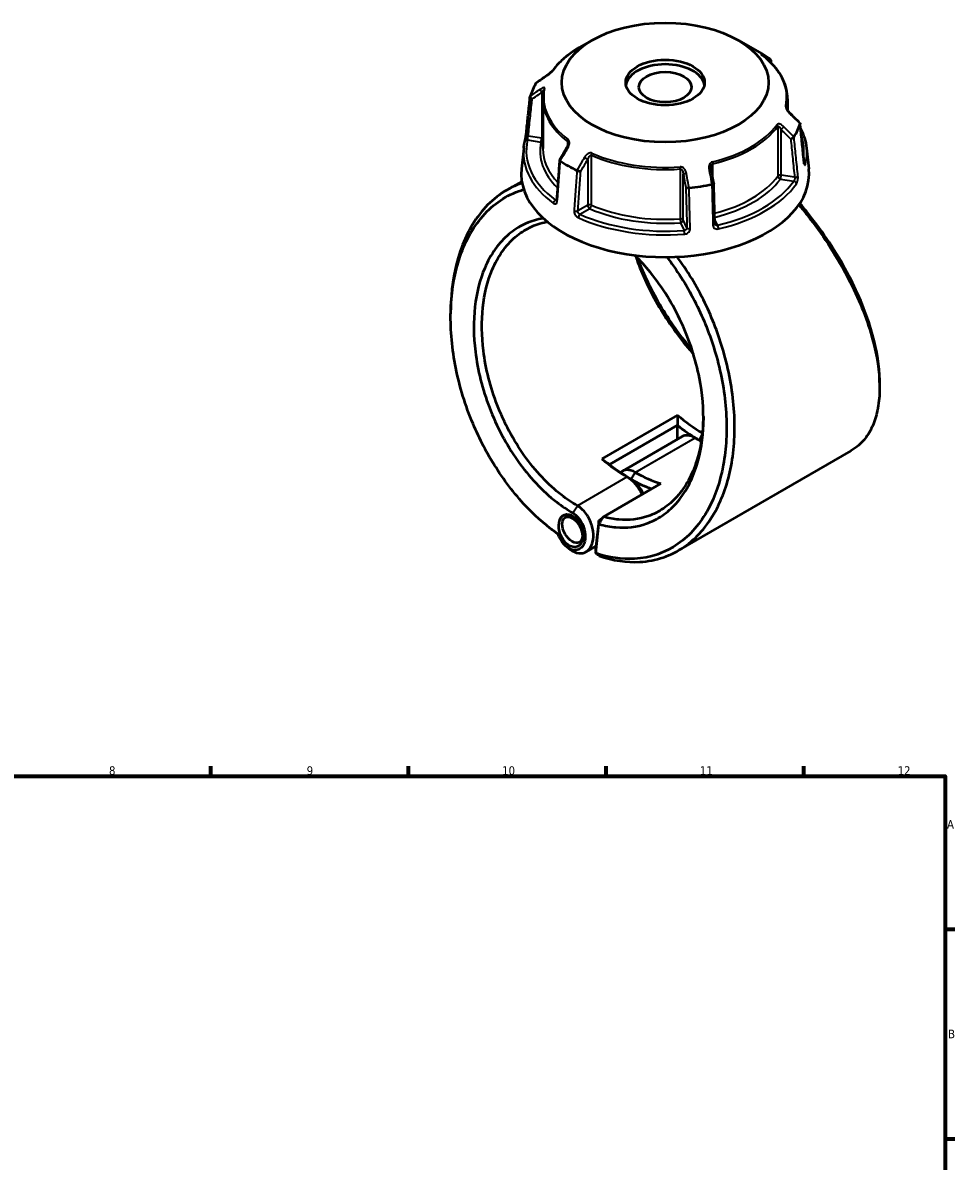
# Model space of a CAD drawing. Header units: millimetres. Extents: x 0 to 898, y 0 to 841.
# Tile 7 of 7: x 494 to 825, y 438 to 841. Entities that reach past the tile are written whole.
import ezdxf

# ---------------------------------------------------------------- set-up
doc = ezdxf.new("R2010")
doc.units = ezdxf.units.MM
for name, color, linetype, lineweight in [('Border (ANSI)', 7, 'Continuous', 70), ('Visible (ANSI)', 7, 'Continuous', 50), ('Visible Narrow (ANSI)', 7, 'Continuous', 35)]:
    doc.layers.add(name, color=color, linetype=linetype, lineweight=lineweight)
doc.styles.add('Note Text (ANSI)', font='tahoma.ttf')

# ---------------------------------------------------------------- blocks, each defined once
blk = doc.blocks.new('Borders Default Border')
at = {"layer": 'Border (ANSI)'}
for p, q in [((560.67, 574), (560.67, 577.45)), ((630.75, 574), (630.75, 577.45)), ((700.83, 574), (700.83, 577.45)), ((770.92, 574), (770.92, 577.45)), ((821, 519.75), (824.45, 519.75)), ((821, 445.5), (824.45, 445.5))]:
    blk.add_line(p, q, dxfattribs=at)
at = {"layer": 'Border (ANSI)', "flags": 128}
blk.add_lwpolyline([(20, 20), (20, 574), (821, 574), (821, 20), (20, 20)], dxfattribs=at)
at = {"layer": 'Border (ANSI)', "attachment_point": 7, "style": 'Note Text (ANSI)'}
for s, insert, char_height in [('8', (524.63, 574.33), 3.05), ('9', (594.7, 574.34), 3.05), ('10', (663.96, 574.34), 3.048), ('11', (734.04, 574.4), 3.048), ('12', (804.13, 574.4), 3.048), ('A', (821.63, 555.35), 3.05), ('B', (821.99, 481.1), 3.05)]:
    blk.add_mtext(s, dxfattribs=dict(at, insert=insert, char_height=char_height))

msp = doc.modelspace()

# ---------------------------------------------------------------- linework, layer by layer
at = {"layer": 'Visible (ANSI)'}
for p, q in [((695.808, 834.66), (691.282, 832.048)), ((747.649, 834.66), (756.071, 829.798)), ((678.378, 813.892), (678.378, 796.258)), ((765.078, 813.892), (765.078, 809.938)), ((671.62, 796.489), (670.826, 789.098)), ((771.837, 796.489), (772.631, 789.098)), ((670.929, 784.669), (665.648, 781.62)), ((726.093, 701.891), (699.258, 686.398)), ((702.026, 684.418), (726.086, 698.309)), ((726.059, 693.283), (726.059, 698.262)), ((727.737, 694.251), (706.56, 682.024)), ((787.557, 689.191), (726.399, 653.882)), ((699.841, 665.827), (720.193, 677.577)), ((688.047, 666.602), (686.276, 665.579)), ((698.235, 664.511), (699.841, 665.827)), ((698.235, 664.511), (697.087, 654.262)), ((697.108, 652.933), (698.261, 663.223)), ((698.261, 663.223), (698.235, 664.511)), ((692.407, 657.434), (691.336, 656.815)), ((697.223, 655.48), (693.697, 653.444)), ((697.087, 654.262), (697.108, 652.933))]:
    msp.add_line(p, q, dxfattribs=at)
for centre, major_axis, ratio in [((721.728, 819.695), (-36.657, 0), 0.5773503), ((721.728, 819.695), (-13.973, 0), 0.5773503), ((721.728, 818.074), (-9.315, 0), 0.5773503), ((688.329, 660.922), (2.289, -5.647), 0.6499547), ((688.806, 661.197), (2.53, -4.382), 0.5773503)]:
    msp.add_ellipse(centre, major_axis=major_axis, ratio=ratio, dxfattribs=at)
for centre, major_axis, ratio, start_param, end_param in [((721.728, 809.97), (48.568, 0), 0.5773503, 0.6996288, 0.7853982), ((721.728, 818.074), (-13.973, 0), 0.5773503, 3.2422246, 6.1825533), ((721.728, 809.97), (-48.568, 0), 0.5773503, 5.9356166, 6.1071553), ((11841.307, -10014.439), (-14968.714, 6229.834), 0.7812151, 5.8149866, 5.8153126), ((-10100.535, -6686.078), (-14470.627, 6813.417), 0.7840911, 4.2840662, 4.2843935), ((721.728, 809.97), (48.568, 0), 0.5773503, 5.9356166, 6.1071553), ((8827.922, -3944.236), (-8158.182, -14130.387), 0.5773844, 4.7102285, 4.710544), ((721.728, 809.97), (-48.568, 0), 0.5773503, 0.6996288, 0.8711675), ((721.728, 787.276), (51, 0), 0.5773503, 3.0796893, 6.3450887), ((-2195.717, -2180.723), (-2450.981, 15848.812), 0.2116425, 4.8677321, 4.8680448), ((721.728, 809.97), (-48.568, 0), 0.5773503, 1.7468264, 1.9183651), ((735.146, 740.338), (-27.5, 47.631), 0.5773503, 2.1212537, 2.3511153), ((733.732, 739.522), (28.5, -49.363), 0.5773503, 5.3062676, 5.4800857), ((732.317, 686.319), (-4.58, 7.933), 0.5773503, 5.4977871, 6.2831853), ((732.317, 738.705), (27.5, -47.631), 0.5773503, 5.4977872, 5.5551949), ((708.311, 724.845), (27.5, -47.631), 0.5773503, 5.2628463, 5.4977872), ((709.725, 725.662), (-28.5, 49.363), 0.5773503, 2.164675, 2.3561945), ((711.14, 674.092), (-4.58, 7.933), 0.5773503, 5.4977871, 6.4360615), ((708.311, 672.459), (4.58, -7.933), 0.5773503, 1.405445, 2.3561945), ((709.725, 673.275), (-3.58, 6.201), 0.5773503, 4.5002247, 5.4977872), ((709.725, 725.662), (28.5, -49.363), 0.5773503, 5.4977872, 5.6779718), ((711.14, 726.478), (-27.5, 47.631), 0.5773503, 2.3561945, 2.5911353)]:
    msp.add_ellipse(centre, major_axis=major_axis, ratio=ratio, start_param=start_param, end_param=end_param, dxfattribs=at)
for points, knots in [([(691.282, 832.048), (690.493, 831.592), (689.734, 831.118), (688.277, 830.136), (687.58, 829.628), (686.254, 828.581), (685.625, 828.041), (684.437, 826.933), (683.879, 826.365), (682.838, 825.201), (682.355, 824.606), (681.911, 823.999)], [3.14159265, 3.14159265, 3.14159265, 3.14159265, 3.21871647, 3.21871647, 3.29584029, 3.29584029, 3.37296411, 3.37296411, 3.45008793, 3.45008793, 3.52721175, 3.52721175, 3.52721175, 3.52721175]), ([(756.116, 829.434), (756.064, 829.473), (756.018, 829.509), (755.941, 829.57), (755.909, 829.596), (755.863, 829.635), (755.848, 829.648), (755.846, 829.65), (755.846, 829.65), (755.846, 829.65)], [0, 0, 0, 0, 0.027602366, 0.027602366, 0.055204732, 0.055204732, 0.082807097, 0.082807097, 0.085029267, 0.085029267, 0.085029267, 0.085029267]), ([(765.078, 813.892), (765.078, 815.022), (764.951, 816.152), (764.447, 818.386), (764.071, 819.491), (763.08, 821.651), (762.465, 822.707), (761.013, 824.756), (760.176, 825.747), (758.295, 827.653), (757.252, 828.566), (756.116, 829.434)], [0.78539816, 0.78539816, 0.78539816, 0.78539816, 0.91488186, 0.91488186, 1.04436556, 1.04436556, 1.17384925, 1.17384925, 1.30333295, 1.30333295, 1.43281665, 1.43281665, 1.43281665, 1.43281665]), ([(758.952, 826.983), (759, 827.049), (759.04, 827.118), (759.117, 827.294), (759.143, 827.401), (759.148, 827.61), (759.129, 827.709), (759.045, 827.883), (758.983, 827.956), (758.904, 828.015)], [0.0131821, 0.0131821, 0.0131821, 0.0131821, 0.0392946, 0.0392946, 0.07807618, 0.07807618, 0.1166578, 0.1166578, 0.15370015, 0.15370015, 0.15370015, 0.15370015]), ([(681.911, 823.999), (681.893, 823.975), (681.868, 823.943), (681.799, 823.86), (681.753, 823.806), (681.633, 823.675), (681.556, 823.595), (681.367, 823.407), (681.251, 823.297), (680.975, 823.046), (680.812, 822.906), (680.491, 822.641), (680.332, 822.516), (680.045, 822.3), (679.915, 822.207), (679.792, 822.122)], [0, 0, 0, 0, 0.02448736, 0.02448736, 0.05566303, 0.05566303, 0.09536839, 0.09536839, 0.14762195, 0.14762195, 0.21670515, 0.21670515, 0.28578835, 0.28578835, 0.345416, 0.345416, 0.345416, 0.345416]), ([(672.476, 801.378), (672.57, 802.272), (672.664, 803.167), (672.853, 804.955), (672.948, 805.85), (673.137, 807.639), (673.231, 808.533), (673.42, 810.322), (673.514, 811.216), (673.703, 813.005), (673.798, 813.9), (673.892, 814.794)], [1.2046153, 1.2046153, 1.2046153, 1.2046153, 1.5398992, 1.5398992, 1.875183, 1.875183, 2.2104669, 2.2104669, 2.5457507, 2.5457507, 2.8810346, 2.8810346, 2.8810346, 2.8810346]), ([(674.597, 813.845), (674.596, 813.846), (674.595, 813.847), (674.479, 813.911), (674.371, 813.987), (674.181, 814.154), (674.099, 814.245), (673.972, 814.433), (673.927, 814.528), (673.884, 814.708), (673.884, 814.792), (673.906, 814.865)], [-0.15381712, -0.15381712, -0.15381712, -0.15381712, -0.15334197, -0.15334197, -0.11413889, -0.11413889, -0.07544794, -0.07544794, -0.03695607, -0.03695607, 0, 0, 0, 0]), ([(678.725, 817.123), (678.679, 816.909), (678.637, 816.695), (678.564, 816.265), (678.531, 816.05), (678.476, 815.62), (678.453, 815.404), (678.416, 814.973), (678.402, 814.757), (678.383, 814.325), (678.378, 814.108), (678.378, 813.892)], [3.80317111, 3.80317111, 3.80317111, 3.80317111, 3.82793505, 3.82793505, 3.85269899, 3.85269899, 3.87746293, 3.87746293, 3.90222688, 3.90222688, 3.92699082, 3.92699082, 3.92699082, 3.92699082]), ([(765.927, 808.878), (765.801, 809.003), (765.678, 809.137), (765.442, 809.417), (765.33, 809.563), (765.125, 809.858), (765.031, 810.009), (764.918, 810.22), (764.885, 810.287), (764.835, 810.398), (764.816, 810.445), (764.775, 810.555), (764.758, 810.614), (764.743, 810.682), (764.74, 810.702), (764.739, 810.716), (764.739, 810.718), (764.739, 810.718)], [0, 0, 0, 0, 0.06411837, 0.06411837, 0.12823675, 0.12823675, 0.19235512, 0.19235512, 0.22276405, 0.22276405, 0.24628627, 0.24628627, 0.28310596, 0.28310596, 0.30675646, 0.30675646, 0.31680187, 0.31680187, 0.31680187, 0.31680187]), ([(769.51, 805.307), (769.528, 805.289), (769.542, 805.269), (769.573, 805.198), (769.573, 805.139), (769.551, 805.073)], [-0.05365177, -0.05365177, -0.05365177, -0.05365177, -0.036956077, -0.036956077, 0, 0, 0, 0]), ([(770.982, 791.345), (770.887, 792.268), (770.793, 793.191), (770.604, 795.037), (770.51, 795.96), (770.321, 797.806), (770.227, 798.729), (770.038, 800.575), (769.944, 801.498), (769.755, 803.344), (769.66, 804.267), (769.566, 805.19)], [1.2046153, 1.2046153, 1.2046153, 1.2046153, 1.5396753, 1.5396753, 1.8747354, 1.8747354, 2.2097954, 2.2097954, 2.5448554, 2.5448554, 2.8799154, 2.8799154, 2.8799154, 2.8799154]), ([(769.768, 803.213), (770.302, 802.181), (770.74, 801.129), (771.455, 798.885), (771.708, 797.69), (771.837, 796.489)], [5.20761365, 5.20761365, 5.20761365, 5.20761365, 5.31604109, 5.31604109, 5.43588379, 5.43588379, 5.43588379, 5.43588379]), ([(671.62, 796.489), (671.636, 796.641), (671.654, 796.792), (671.695, 797.095), (671.717, 797.246), (671.765, 797.548), (671.791, 797.699), (671.848, 798.001), (671.878, 798.151), (671.942, 798.452), (671.976, 798.603), (672.012, 798.753)], [2.418097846, 2.418097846, 2.418097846, 2.418097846, 2.433220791, 2.433220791, 2.448343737, 2.448343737, 2.463466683, 2.463466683, 2.478589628, 2.478589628, 2.493712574, 2.493712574, 2.493712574, 2.493712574]), ([(672.012, 798.753), (672.035, 798.85), (672.062, 798.971), (672.125, 799.258), (672.16, 799.428), (672.231, 799.792), (672.267, 799.986), (672.335, 800.374), (672.367, 800.569), (672.422, 800.936), (672.445, 801.11), (672.468, 801.304), (672.472, 801.342), (672.476, 801.378)], [0, 0, 0, 0, 0.05596137, 0.05596137, 0.11691794, 0.11691794, 0.17857848, 0.17857848, 0.2397459, 0.2397459, 0.2998994, 0.2998994, 0.31481354, 0.31481354, 0.31481354, 0.31481354]), ([(767.384, 800.404), (767.342, 800.334), (767.281, 800.26), (767.122, 800.111), (767.025, 800.037), (766.811, 799.903), (766.695, 799.842), (766.458, 799.741), (766.338, 799.7), (766.222, 799.672), (766.221, 799.672), (766.219, 799.671)], [-0.15370031, -0.15370031, -0.15370031, -0.15370031, -0.11665787, -0.11665787, -0.07807603, -0.07807603, -0.03929469, -0.03929469, 0, 0, 0.00047626, 0.00047626, 0.00047626, 0.00047626]), ([(687.353, 798.105), (687.353, 798.031), (687.347, 797.947), (687.321, 797.769), (687.302, 797.674), (687.251, 797.481), (687.219, 797.381), (687.146, 797.182), (687.103, 797.082), (687.009, 796.883), (686.958, 796.785), (686.902, 796.689)], [0.13801183, 0.13801183, 0.13801183, 0.13801183, 0.17949263, 0.17949263, 0.22097343, 0.22097343, 0.26245423, 0.26245423, 0.30393503, 0.30393503, 0.34541583, 0.34541583, 0.34541583, 0.34541583]), ([(684.311, 792.197), (684.243, 791.254), (684.174, 790.312), (684.037, 788.426), (683.968, 787.483), (683.831, 785.598), (683.762, 784.655), (683.625, 782.77), (683.556, 781.827), (683.419, 779.942), (683.35, 778.999), (683.281, 778.056)], [0.6358874, 0.6358874, 0.6358874, 0.6358874, 0.9689687, 0.9689687, 1.30205, 1.30205, 1.6351313, 1.6351313, 1.9682126, 1.9682126, 2.3012939, 2.3012939, 2.3012939, 2.3012939]), ([(684.553, 791.924), (684.474, 791.974), (684.412, 792.024), (684.328, 792.118), (684.308, 792.161), (684.312, 792.21), (684.316, 792.222), (684.322, 792.233)], [-0.153700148, -0.153700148, -0.153700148, -0.153700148, -0.116657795, -0.116657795, -0.078076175, -0.078076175, -0.06473022, -0.06473022, -0.06473022, -0.06473022]), ([(771.057, 790.912), (771.057, 790.912), (771.055, 790.917), (771.047, 790.943), (771.039, 790.973), (771.02, 791.06), (771.009, 791.123), (770.993, 791.243), (770.987, 791.292), (770.982, 791.345)], [0.20812264, 0.20812264, 0.20812264, 0.20812264, 0.22489111, 0.22489111, 0.25432414, 0.25432414, 0.2919232, 0.2919232, 0.31481354, 0.31481354, 0.31481354, 0.31481354]), ([(691.799, 788.158), (691.798, 788.158), (691.797, 788.158), (691.711, 788.155), (691.611, 788.162), (691.391, 788.193), (691.273, 788.217), (691.029, 788.281), (690.906, 788.32), (690.674, 788.409), (690.567, 788.456), (690.473, 788.506)], [-0.15381712, -0.15381712, -0.15381712, -0.15381712, -0.15334182, -0.15334182, -0.11413883, -0.11413883, -0.07544767, -0.07544767, -0.03695599, -0.03695599, 0, 0, 0, 0]), ([(738.041, 788.748), (738.034, 788.783), (738.028, 788.819), (738.017, 788.89), (738.013, 788.926), (738.004, 788.997), (738.001, 789.032), (737.996, 789.103), (737.994, 789.138), (737.991, 789.207), (737.99, 789.242), (737.99, 789.277)], [0, 0, 0, 0, 0.014604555, 0.014604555, 0.02920911, 0.02920911, 0.043813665, 0.043813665, 0.05841822, 0.05841822, 0.073022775, 0.073022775, 0.073022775, 0.073022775]), ([(671.034, 784.059), (670.789, 783.976), (670.546, 783.891), (665.06, 781.873), (660.395, 778.474), (653.018, 769.428), (650.219, 763.912), (646.737, 752.049), (645.841, 745.881), (645.719, 739.383), (645.71, 738.86), (645.705, 738.336), (645.705, 737.81)], [0.6546326, 0.6546326, 0.6546326, 0.6546326, 0.6713834, 0.6713834, 1.034028, 1.034028, 1.377619, 1.377619, 1.6804056, 1.6804056, 1.6804056, 1.704742, 1.704742, 1.704742, 1.704742]), ([(738.961, 783.876), (738.963, 783.865), (738.96, 783.855), (738.939, 783.817), (738.902, 783.79), (738.785, 783.733), (738.707, 783.705), (738.518, 783.654), (738.411, 783.63), (738.295, 783.61)], [-0.13091783, -0.13091783, -0.13091783, -0.13091783, -0.1141389, -0.1141389, -0.07544797, -0.07544797, -0.03695607, -0.03695607, 0, 0, 0, 0]), ([(739.335, 769.647), (739.31, 770.596), (739.285, 771.544), (739.235, 773.44), (739.21, 774.388), (739.161, 776.284), (739.136, 777.233), (739.086, 779.129), (739.061, 780.077), (739.011, 781.973), (738.986, 782.921), (738.961, 783.869)], [1.2046153, 1.2046153, 1.2046153, 1.2046153, 1.5345361, 1.5345361, 1.8644568, 1.8644568, 2.1943776, 2.1943776, 2.5242984, 2.5242984, 2.8542191, 2.8542191, 2.8542191, 2.8542191]), ([(683.775, 659.735), (680.09, 662.285), (676.502, 665.349), (669.003, 673.076), (665.181, 677.939), (658.682, 688.119), (655.936, 693.365), (652.297, 702.016), (651.105, 705.29), (649.064, 711.901), (648.213, 715.239), (646.873, 721.903), (646.382, 725.228), (645.774, 731.79), (645.655, 735.027), (645.724, 738.183), (645.861, 744.494), (646.751, 750.477), (650.173, 761.971), (652.91, 767.304), (660.099, 776.038), (664.635, 779.311), (670.349, 781.388), (670.983, 781.594), (671.625, 781.779)], [-3.0557292, -3.0557292, -3.0557292, -3.0557292, -2.8238073, -2.8238073, -2.5433475, -2.5433475, -2.2859788, -2.2859788, -2.1345855, -2.1345855, -1.9831922, -1.9831922, -1.8317989, -1.8317989, -1.6804056, -1.6804056, -1.6804056, -1.377619, -1.377619, -1.034028, -1.034028, -0.6713834, -0.6713834, -0.6267685, -0.6267685, -0.6267685, -0.6267685]), ([(730.209, 782.359), (730.088, 782.343), (729.965, 782.33), (729.722, 782.315), (729.605, 782.313), (729.397, 782.319), (729.307, 782.327), (729.163, 782.353), (729.11, 782.37), (729.078, 782.391), (729.078, 782.391), (729.077, 782.391)], [-0.15370029, -0.15370029, -0.15370029, -0.15370029, -0.11665787, -0.11665787, -0.07807605, -0.07807605, -0.03929468, -0.03929468, 0, 0, 0.00047627, 0.00047627, 0.00047627, 0.00047627]), ([(683.281, 778.056), (683.278, 778.009), (683.272, 777.967), (683.258, 777.901), (683.25, 777.876), (683.237, 777.843), (683.233, 777.836), (683.233, 777.836)], [0, 0, 0, 0, 0.031458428, 0.031458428, 0.062916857, 0.062916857, 0.093079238, 0.093079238, 0.093079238, 0.093079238]), ([(769.093, 776.358), (770.053, 775.227), (770.999, 774.076), (777.257, 766.211), (782.035, 758.951), (789.67, 744.637), (792.612, 737.596), (796.382, 724.974), (797.419, 719.321), (797.684, 714.181), (797.816, 711.612), (797.756, 709.17), (797.253, 704.598), (796.811, 702.467), (795.554, 698.566), (794.74, 696.795), (792.759, 693.652), (791.592, 692.279), (789.424, 690.392), (788.521, 689.748), (787.557, 689.192)], [-2.5614505, -2.5614505, -2.5614505, -2.5614505, -2.4982224, -2.4982224, -2.1356112, -2.1356112, -1.7920905, -1.7920905, -1.4892735, -1.4892735, -1.4892735, -1.337865, -1.337865, -1.1864566, -1.1864566, -1.0350481, -1.0350481, -0.8836396, -0.8836396, -0.7881664, -0.7881664, -0.7881664, -0.7881664]), ([(797.752, 713.407), (797.752, 714.299), (797.727, 715.211), (797.676, 716.138), (797.4, 721.149), (796.372, 726.654), (792.671, 738.926), (789.796, 745.761), (782.359, 759.64), (777.715, 766.67), (771.533, 774.418), (770.5, 775.666), (769.45, 776.89)], [1.4331936, 1.4331936, 1.4331936, 1.4331936, 1.4892735, 1.4892735, 1.4892735, 1.7920905, 1.7920905, 2.1356112, 2.1356112, 2.4982224, 2.4982224, 2.5692374, 2.5692374, 2.5692374, 2.5692374]), ([(678.611, 771.551), (678.302, 771.504), (677.995, 771.452), (675.599, 770.996), (673.589, 770.337), (669.79, 768.516), (668, 767.353), (664.575, 764.457), (662.959, 762.69), (660.092, 758.674), (658.841, 756.426), (656.043, 749.882), (654.86, 745.221), (654.298, 740.201), (653.736, 735.181), (653.794, 729.804), (655.28, 717.727), (656.981, 710.981), (662.022, 697.837), (665.408, 691.461), (673.489, 680.012), (678.215, 674.986), (685.128, 669.631), (687.07, 668.321), (689.031, 667.189)], [-2.6004367, -2.6004367, -2.6004367, -2.6004367, -2.5757088, -2.5757088, -2.4062161, -2.4062161, -2.2367234, -2.2367234, -2.0551872, -2.0551872, -1.8736509, -1.8736509, -1.5707963, -1.5707963, -1.5707963, -1.2679417, -1.2679417, -0.9048692, -0.9048692, -0.5307408, -0.5307408, -0.1459544, -0.1459544, 0, 0, 0, 0]), ([(690.639, 669.735), (688.757, 670.822), (686.893, 672.078), (680.257, 677.212), (675.718, 682.029), (667.942, 693.01), (664.676, 699.13), (659.796, 711.768), (658.138, 718.265), (656.666, 729.915), (656.59, 735.111), (657.113, 739.969), (657.637, 744.827), (658.759, 749.346), (661.436, 755.7), (662.637, 757.886), (665.392, 761.793), (666.948, 763.515), (670.25, 766.339), (671.977, 767.475), (675.647, 769.258), (677.59, 769.905), (679.734, 770.321), (679.856, 770.344), (679.978, 770.366)], [0, 0, 0, 0, 0.1459544, 0.1459544, 0.5307408, 0.5307408, 0.9048692, 0.9048692, 1.2679417, 1.2679417, 1.5707963, 1.5707963, 1.5707963, 1.8736509, 1.8736509, 2.0551872, 2.0551872, 2.2367234, 2.2367234, 2.4062161, 2.4062161, 2.5757088, 2.5757088, 2.5858942, 2.5858942, 2.5858942, 2.5858942]), ([(739.373, 769.471), (739.369, 769.48), (739.365, 769.49), (739.358, 769.51), (739.354, 769.52), (739.348, 769.542), (739.345, 769.554), (739.341, 769.578), (739.339, 769.591), (739.336, 769.618), (739.335, 769.633), (739.335, 769.647)], [0.24445822, 0.24445822, 0.24445822, 0.24445822, 0.258529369, 0.258529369, 0.272600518, 0.272600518, 0.286671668, 0.286671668, 0.300742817, 0.300742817, 0.314813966, 0.314813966, 0.314813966, 0.314813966]), ([(698.261, 663.223), (700.287, 662.651), (702.3, 662.279), (708.072, 661.797), (711.733, 662.244), (717.093, 664.137), (718.98, 665.095), (722.503, 667.496), (724.139, 668.939), (727.219, 672.389), (728.641, 674.429), (731.097, 678.951), (732.131, 681.433), (734.324, 688.536), (735.105, 693.48), (735.262, 698.704), (735.418, 703.928), (734.949, 709.432), (732.59, 721.606), (730.432, 728.287), (724.566, 741.06), (720.813, 747.124), (714.741, 754.56), (712.848, 756.616), (710.888, 758.501)], [-2.9142727, -2.9142727, -2.9142727, -2.9142727, -2.764311, -2.764311, -2.476217, -2.476217, -2.30675, -2.30675, -2.1372829, -2.1372829, -1.9557219, -1.9557219, -1.7741609, -1.7741609, -1.4715087, -1.4715087, -1.4715087, -1.1688566, -1.1688566, -0.8058694, -0.8058694, -0.4319915, -0.4319915, -0.2743565, -0.2743565, -0.2743565, -0.2743565]), ([(722.326, 757.833), (722.945, 757.038), (723.553, 756.228), (727.758, 750.437), (730.982, 744.972), (736.22, 733.885), (738.306, 728.305), (740.82, 719.34), (741.577, 715.998), (742.728, 709.346), (743.122, 706.036), (743.536, 699.524), (743.556, 696.323), (743.223, 690.101), (742.869, 687.081), (742.333, 684.186), (741.26, 678.397), (739.453, 673.114), (734.194, 663.415), (730.552, 659.222), (721.751, 653.078), (716.517, 651.279), (706.478, 650.7), (701.811, 651.368), (697.108, 652.933)], [-2.6761061, -2.6761061, -2.6761061, -2.6761061, -2.630053, -2.630053, -2.3523018, -2.3523018, -2.0949074, -2.0949074, -1.9434989, -1.9434989, -1.7920905, -1.7920905, -1.640682, -1.640682, -1.4892735, -1.4892735, -1.4892735, -1.1864566, -1.1864566, -0.842243, -0.842243, -0.4777172, -0.4777172, -0.1887605, -0.1887605, -0.1887605, -0.1887605]), ([(698.305, 651.996), (703.215, 650.326), (708.093, 649.603), (718.481, 650.176), (723.86, 652.002), (732.918, 658.266), (736.675, 662.55), (742.112, 672.475), (743.99, 677.889), (745.112, 683.829), (745.673, 686.799), (746.047, 689.9), (746.409, 696.291), (746.398, 699.582), (745.99, 706.28), (745.594, 709.687), (744.425, 716.538), (743.653, 719.982), (741.081, 729.225), (738.941, 734.983), (733.554, 746.434), (730.232, 752.082), (726.338, 757.458), (726.163, 757.697), (725.988, 757.934)], [0.1836005, 0.1836005, 0.1836005, 0.1836005, 0.4777172, 0.4777172, 0.842243, 0.842243, 1.1864566, 1.1864566, 1.4892735, 1.4892735, 1.4892735, 1.640682, 1.640682, 1.7920905, 1.7920905, 1.9434989, 1.9434989, 2.0949074, 2.0949074, 2.3523018, 2.3523018, 2.630053, 2.630053, 2.6430102, 2.6430102, 2.6430102, 2.6430102]), ([(711.326, 758.08), (711.537, 757.447), (711.759, 756.81), (713.012, 753.354), (714.228, 750.489), (717.008, 744.76), (718.572, 741.896), (721.882, 736.448), (723.609, 733.858), (727.272, 728.834), (729.207, 726.399), (731.402, 723.864), (731.586, 723.654), (731.77, 723.445)], [-1.30909497, -1.30909497, -1.30909497, -1.30909497, -1.26794169, -1.26794169, -1.08640544, -1.08640544, -0.90486919, -0.90486919, -0.73537651, -0.73537651, -0.56588384, -0.56588384, -0.55049881, -0.55049881, -0.55049881, -0.55049881]), ([(731.308, 724.919), (729.444, 727.116), (727.648, 729.404), (724.041, 734.372), (722.252, 737.067), (718.826, 742.734), (717.21, 745.711), (714.391, 751.56), (713.176, 754.432), (712.149, 757.259)], [0.58307132, 0.58307132, 0.58307132, 0.58307132, 0.73537651, 0.73537651, 0.90486919, 0.90486919, 1.08640544, 1.08640544, 1.26187355, 1.26187355, 1.26187355, 1.26187355]), ([(735.287, 701.396), (735.282, 700.903), (735.271, 700.412), (735.255, 699.923), (735.085, 694.885), (734.31, 690.127), (732.164, 683.3), (731.157, 680.917), (728.77, 676.58), (727.391, 674.627), (724.41, 671.327), (722.828, 669.948), (719.428, 667.658), (717.609, 666.746), (712.445, 664.95), (708.924, 664.533), (703.489, 665), (701.671, 665.328), (699.841, 665.827)], [1.4421718, 1.4421718, 1.4421718, 1.4421718, 1.4715087, 1.4715087, 1.4715087, 1.7741609, 1.7741609, 1.9557219, 1.9557219, 2.1372829, 2.1372829, 2.30675, 2.30675, 2.476217, 2.476217, 2.764311, 2.764311, 2.9054762, 2.9054762, 2.9054762, 2.9054762]), ([(687.973, 654.328), (687.997, 654.309), (688.021, 654.291), (689.038, 653.531), (690.096, 653.073), (692.108, 652.824), (693.063, 653.029), (694.369, 653.872), (694.813, 654.318), (695.177, 654.869), (695.541, 655.419), (695.826, 656.075), (696.32, 657.983), (696.379, 659.359), (695.982, 662.143), (695.551, 663.544), (694.221, 666.28), (693.275, 667.584), (691.705, 669.031), (691.177, 669.425), (690.639, 669.735)], [-3.2826965, -3.2826965, -3.2826965, -3.2826965, -3.2709909, -3.2709909, -2.7840076, -2.7840076, -2.3010087, -2.3010087, -1.9991344, -1.9991344, -1.9991344, -1.6972601, -1.6972601, -1.2142613, -1.2142613, -0.754496, -0.754496, -0.2416885, -0.2416885, 0, 0, 0, 0]), ([(689.031, 667.189), (689.438, 666.954), (689.838, 666.658), (691.03, 665.571), (691.755, 664.592), (692.797, 662.511), (693.147, 661.435), (693.498, 659.264), (693.479, 658.174), (693.128, 656.64), (692.917, 656.108), (692.641, 655.656), (692.364, 655.204), (692.021, 654.834), (690.999, 654.124), (690.241, 653.941), (688.631, 654.118), (687.78, 654.484), (686.079, 655.762), (685.246, 656.741), (684.274, 658.466), (683.994, 659.092), (683.775, 659.735)], [0, 0, 0, 0, 0.2416885, 0.2416885, 0.754496, 0.754496, 1.2142613, 1.2142613, 1.6972601, 1.6972601, 1.9991344, 1.9991344, 1.9991344, 2.3010087, 2.3010087, 2.7840076, 2.7840076, 3.2709909, 3.2709909, 3.8218289, 3.8218289, 4.1046277, 4.1046277, 4.1046277, 4.1046277]), ([(698.261, 663.223), (698.524, 663.657), (698.787, 664.091), (699.314, 664.959), (699.578, 665.393), (699.841, 665.827)], [-0.3050467, -0.3050467, -0.3050467, -0.3050467, -0.15256078, -0.15256078, 0, 0, 0, 0]), ([(698.305, 651.996), (698.106, 652.152), (697.907, 652.308), (697.508, 652.62), (697.308, 652.777), (697.108, 652.933)], [-0.26552249, -0.26552249, -0.26552249, -0.26552249, -0.13277778, -0.13277778, 0, 0, 0, 0])]:
    msp.add_open_spline(points, degree=3, knots=knots, dxfattribs=at)
for points in [[(758.904, 828.015), (758.898, 828.019), (758.893, 828.022), (758.887, 828.026)], [(759.144, 827.58), (759.166, 827.295), (759.189, 827.009), (759.212, 826.724)], [(676.073, 819.534), (676.07, 819.53), (676.067, 819.525), (676.064, 819.521)], [(676.073, 819.534), (676.099, 819.574), (676.134, 819.608), (676.175, 819.637)], [(673.911, 814.88), (673.909, 814.875), (673.908, 814.871), (673.906, 814.865)], [(769.546, 805.059), (769.548, 805.064), (769.549, 805.069), (769.551, 805.073)], [(767.384, 800.404), (767.387, 800.409), (767.39, 800.414), (767.393, 800.419)], [(684.553, 791.924), (684.559, 791.92), (684.564, 791.917), (684.57, 791.913)], [(690.454, 788.516), (690.46, 788.513), (690.467, 788.51), (690.473, 788.506)], [(738.271, 783.605), (738.279, 783.607), (738.287, 783.609), (738.295, 783.61)], [(730.209, 782.359), (730.217, 782.36), (730.226, 782.361), (730.234, 782.362)], [(645.705, 736.458), (645.705, 736.908), (645.705, 737.359), (645.705, 737.81)], [(797.752, 713.407), (797.752, 712.799), (797.752, 712.192), (797.752, 711.584)], [(726.093, 701.891), (726.103, 700.696), (726.1, 699.5), (726.086, 698.309)], [(699.258, 686.398), (700.175, 685.726), (701.099, 685.066), (702.026, 684.418)], [(682.364, 660.724), (682.02, 660.986), (681.677, 661.248), (681.334, 661.51)], [(682.364, 660.724), (682.841, 660.36), (683.321, 660.004), (683.802, 659.657)], [(687.973, 654.328), (687.63, 654.589), (687.286, 654.851), (686.943, 655.113)]]:
    msp.add_open_spline(points, degree=3, dxfattribs=at)
for points, weights in [([(726.086, 698.309), (726.073, 698.285), (726.059, 698.262)], [1.1693365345, 1.16933031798, 1.16932396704]), ([(702.053, 684.402), (702.04, 684.41), (702.026, 684.418)], [1.16932396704, 1.16933031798, 1.1693365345])]:
    msp.add_rational_spline(points, weights, degree=2, dxfattribs=at)
at = {"layer": 'Visible Narrow (ANSI)'}
for p, q in [((677.977, 816.168), (677.977, 799.978)), ((764.747, 810.666), (764.747, 810.801)), ((761.66, 804.151), (761.66, 786.517)), ((762.84, 786.849), (762.84, 803.039)), ((672.984, 799.336), (677.718, 798.604)), ((677.977, 799.978), (673.211, 800.715)), ((687.151, 798.797), (687.151, 797.199)), ((694.273, 792.432), (694.273, 776.242)), ((695.583, 776.294), (695.583, 793.929)), ((738.601, 785.782), (738.601, 790.838)), ((727.082, 789.056), (727.082, 771.421)), ((728.172, 770.998), (728.172, 787.188)), ((767.606, 786.112), (762.84, 786.849)), ((762.581, 785.475), (767.315, 784.743)), ((683.294, 778.232), (682.888, 777.997)), ((694.273, 776.242), (690.784, 774.228)), ((691.514, 773.017), (694.98, 775.017)), ((729.449, 768.246), (728.172, 770.998)), ((740.259, 769.122), (739.294, 771.2)), ((727.206, 770.032), (728.474, 767.299)), ((711.14, 681.571), (732.317, 693.798)), ((733.745, 693.004), (734.884, 694.978)), ((708.311, 679.938), (690.639, 669.735)), ((709.725, 679.121), (708.311, 679.938)), ((709.725, 679.121), (711.14, 681.571)), ((689.031, 667.189), (690.639, 669.735))]:
    msp.add_line(p, q, dxfattribs=at)
for centre, major_axis, ratio, start_param, end_param in [((721.728, 814.47), (43.057, 0), 0.5773503, 2.3561945, 2.7418136), ((755.509, 828.639), (0.607, 0.795), 0.6512731, 0, 0.0791919), ((721.728, 814.47), (43.057, 0), 0.5773503, 6.1593656, 6.9306038), ((755.69, 828.707), (0.497, 0.868), 0.8164947, 5.5909163, 6.2143603), ((682.718, 823.409), (-0.807, 0.591), 0.7521134, 6.0009627, 6.2831853), ((680.358, 821.298), (-0.566, 0.824), 0.557115, 0, 0.2527202), ((678.236, 816.725), (-0.566, 0.824), 0.557115, 0.3842372, 1.889275), ((721.728, 814.47), (-43.057, 0), 0.5773503, 6.1593656, 6.9306038), ((679.703, 816.912), (-0.978, 0.211), 0.8102456, 5.6707033, 6.2831853), ((721.728, 813.892), (-43.35, 0), 0.5773503, 0, 0.6474185), ((763.754, 810.873), (0.978, -0.211), 0.8102456, 0.1729162, 0.9583143), ((721.728, 813.892), (43.35, 0), 0.5773503, 6.1593656, 6.2831853), ((765.221, 808.17), (0.706, 0.708), 0.2576092, 5.732991, 6.2831853), ((721.728, 814.47), (-43.057, 0), 0.5773503, 1.9705754, 2.7418136), ((721.728, 813.892), (43.35, 0), 0.5773503, 5.112168, 5.8834062), ((760.739, 804.376), (-0.807, 0.591), 0.7521134, 3.6447682, 4.4301663), ((763.099, 803.597), (-0.706, -0.708), 0.2576092, 0.9548435, 2.4598813), ((721.728, 795.441), (-49.209, 0), 0.5773503, 6.1456672, 6.9443022), ((672.984, 798.52), (-0.972, 0.233), 0.8087883, 4.9038811, 6.2831853), ((673.47, 801.273), (-0.994, 0.105), 0.5936203, 0, 1.3706163), ((721.728, 795.441), (-44.35, 0), 0.5773503, 6.1593656, 6.8190563), ((677.718, 799.42), (-0.153, -0.988), 0.2113249, 0.6319143, 2.2027106), ((677.718, 799.42), (0.978, -0.211), 0.8102456, 4.8853051, 5.6135457), ((677.718, 799.42), (-1, 0), 0.5773503, 3.990955, 4.4505896), ((687.948, 799.145), (0.607, 0.795), 0.6512731, 1.6499882, 2.4353864), ((721.728, 795.441), (49.209, 0), 0.5773503, 6.2054058, 6.4788735), ((721.728, 794.696), (-50.205, 0), 0.5773503, 6.221282, 6.9443022), ((721.728, 796.258), (-43.35, 0), 0.5773503, 0, 0.5021301), ((687.767, 796.188), (-0.865, 0.501), 0.0017704, 5.3936283, 6.2831853), ((696.186, 794.389), (-0.4, -0.916), 0.492453, 4.6522942, 5.4376924), ((721.728, 814.47), (-43.057, 0), 0.5773503, 0.9233778, 1.694616), ((721.728, 794.696), (50.205, 0), 0.5773503, 6.1456672, 6.3450887), ((693.565, 792.84), (-0.865, 0.501), 0.0017704, 3.7570734, 5.2621112), ((721.728, 813.892), (43.35, 0), 0.5773503, 4.0649705, 4.8362087), ((738.212, 791.369), (0.237, -0.972), 0.3177926, 0.9161026, 1.7015008), ((769.987, 791.243), (0.995, 0.102), 0.5566555, 6.0469779, 6.2831853), ((770.473, 790.73), (0.972, -0.233), 0.8087883, 0.2787585, 1.2285119), ((726.959, 789.629), (-0.072, 0.997), 0.1008402, 4.0932818, 4.8786799), ((729.138, 787.337), (-0.983, -0.186), 0.1515234, 4.562691, 6.0677288), ((737.058, 788.562), (0.983, 0.186), 0.1515234, 0, 1.2895813), ((721.728, 796.258), (-43.35, 0), 0.5773503, 1.9865673, 2.7418136), ((762.581, 786.292), (-1, 0), 0.5773503, 4.4505896, 5.8834062), ((762.581, 786.292), (0.807, -0.591), 0.7521134, 3.6447682, 5.2155645), ((762.581, 786.292), (0.153, 0.988), 0.2113249, 3.773507, 5.3443033), ((767.864, 786.67), (0.995, 0.102), 0.5566555, 4.3927873, 5.8801894), ((721.728, 795.441), (44.35, 0), 0.5773503, 5.1191525, 5.8834062), ((721.728, 795.441), (49.209, 0), 0.5773503, 5.0984697, 5.8971046), ((721.728, 794.696), (50.205, 0), 0.5773503, 5.0984697, 5.8971046), ((767.315, 783.926), (-0.818, 0.576), 0.7563959, 3.7181962, 5.2017261), ((682.888, 777.181), (0.596, 0.803), 0.6444664, 0.8557592, 2.339289), ((684.279, 777.984), (-0.997, 0.073), 0.524643, 0, 0.7421181), ((694.98, 775.834), (-1, 0), 0.5773503, 4.0649705, 5.4977871), ((694.98, 775.834), (0.5, -0.866), 0.5773503, 3.9269908, 5.4977871), ((694.98, 775.834), (0.4, 0.916), 0.492453, 3.866896, 5.4376924), ((721.728, 795.441), (44.35, 0), 0.5773503, 4.0649705, 4.8362087), ((721.728, 796.258), (-43.35, 0), 0.5773503, 0.9233778, 1.694616), ((690.077, 774.636), (0.997, -0.073), 0.524643, 4.0504992, 5.5379013), ((691.514, 772.2), (-0.41, -0.912), 0.5013279, 3.8721145, 5.3556444), ((721.728, 794.696), (50.205, 0), 0.5773503, 4.0512721, 4.8499071), ((721.728, 795.441), (-49.209, 0), 0.5773503, 0.9096795, 1.7083144), ((727.206, 770.848), (1, 0), 0.5773503, 0.2617994, 1.694616), ((727.206, 770.848), (0.072, -0.997), 0.1008402, 4.0932818, 5.6640781), ((727.206, 770.848), (0.907, 0.421), 0.7886751, 4.3615096, 5.9323059), ((728.474, 766.482), (-0.08, 0.997), 0.1119295, 4.1796972, 5.663227), ((730.415, 768.396), (-1, -0.026), 0.5061606, 0.2475523, 1.7349544), ((738.335, 769.621), (1, 0.026), 0.5061606, 5.0433355, 6.2831853), ((740.259, 768.305), (0.228, -0.974), 0.3074604, 1.0061095, 2.4896394)]:
    msp.add_ellipse(centre, major_axis=major_axis, ratio=ratio, start_param=start_param, end_param=end_param, dxfattribs=at)
for points, knots in [([(756.234, 829.545), (756.076, 829.636), (755.944, 829.709), (755.764, 829.8), (755.705, 829.825), (755.656, 829.834), (755.65, 829.829), (755.673, 829.793), (755.705, 829.761), (755.803, 829.675), (755.859, 829.629), (755.971, 829.541), (756.02, 829.503), (756.073, 829.463)], [-0.34541583, -0.34541583, -0.34541583, -0.34541583, -0.25081718, -0.25081718, -0.17415567, -0.17415567, -0.12305037, -0.12305037, -0.06721438, -0.06721438, -0.02585168, -0.02585168, 0, 0, 0, 0]), ([(758.887, 828.026), (758.251, 828.391), (757.614, 828.755), (756.978, 829.12), (756.73, 829.262), (756.482, 829.404), (756.234, 829.545)], [-1.9309469, -1.9309469, -1.9309469, -1.9309469, -1.54937024, -1.54937024, -1.54937024, -1.40070667, -1.40070667, -1.40070667, -1.40070667]), ([(679.695, 822.017), (679.91, 822.165), (680.136, 822.332), (680.558, 822.665), (680.752, 822.826), (681.074, 823.108), (681.203, 823.225), (681.462, 823.471), (681.593, 823.601), (681.799, 823.82), (681.88, 823.911), (681.993, 824.048), (682.032, 824.099), (682.067, 824.145)], [-0.345416, -0.345416, -0.345416, -0.345416, -0.25131567, -0.25131567, -0.17440412, -0.17440412, -0.12292214, -0.12292214, -0.06721438, -0.06721438, -0.02585168, -0.02585168, 0, 0, 0, 0]), ([(676.064, 819.521), (676.935, 820.12), (677.805, 820.718), (678.676, 821.317), (679.016, 821.551), (679.355, 821.784), (679.695, 822.017)], [-1.9309469, -1.9309469, -1.9309469, -1.9309469, -1.54944365, -1.54944365, -1.54944365, -1.40070667, -1.40070667, -1.40070667, -1.40070667]), ([(677.539, 817.371), (677.199, 817.138), (676.86, 816.905), (676.521, 816.673), (675.651, 816.075), (674.781, 815.478), (673.911, 814.88)], [-2.8461148, -2.8461148, -2.8461148, -2.8461148, -2.6973551, -2.6973551, -2.6973551, -2.31587457, -2.31587457, -2.31587457, -2.31587457]), ([(674.597, 813.845), (675.384, 814.386), (676.171, 814.927), (676.959, 815.468), (677.298, 815.701), (677.637, 815.934), (677.977, 816.168)], [2.35233917, 2.35233917, 2.35233917, 2.35233917, 2.6973551, 2.6973551, 2.6973551, 2.8461148, 2.8461148, 2.8461148, 2.8461148]), ([(679.001, 817.54), (679.027, 817.661), (679.02, 817.756), (678.889, 817.986), (678.612, 817.943), (678.062, 817.704), (677.806, 817.555), (677.539, 817.371)], [-0.34541683, -0.34541683, -0.34541683, -0.34541683, -0.28278882, -0.28278882, -0.11734182, -0.11734182, 0, 0, 0, 0]), ([(677.977, 816.168), (678.111, 816.372), (678.239, 816.559), (678.514, 816.932), (678.653, 817.093), (678.706, 817.078), (678.711, 817.075), (678.713, 817.068)], [0, 0, 0, 0, 0.11734182, 0.11734182, 0.28278882, 0.28278882, 0.30141453, 0.30141453, 0.30141453, 0.30141453]), ([(673.211, 800.715), (673.434, 802.825), (673.657, 804.936), (673.88, 807.046), (674.092, 809.061), (674.305, 811.075), (674.544, 813.341), (674.571, 813.593), (674.597, 813.845)], [1.2046153, 1.2046153, 1.2046153, 1.2046153, 1.9957104, 1.9957104, 1.9957104, 2.7508098, 2.7508098, 2.8452795, 2.8452795, 2.8452795, 2.8452795]), ([(764.456, 811.399), (764.43, 811.278), (764.437, 811.125), (764.568, 810.52), (764.845, 810.012), (765.395, 809.244), (765.651, 808.946), (765.918, 808.679)], [-0.34541683, -0.34541683, -0.34541683, -0.34541683, -0.28278882, -0.28278882, -0.11734182, -0.11734182, 0, 0, 0, 0]), ([(765.918, 808.679), (766.257, 808.34), (766.597, 808.002), (766.936, 807.664), (767.806, 806.796), (768.676, 805.927), (769.546, 805.059)], [-3.09146458, -3.09146458, -3.09146458, -3.09146458, -2.94277732, -2.94277732, -2.94277732, -2.56122435, -2.56122435, -2.56122435, -2.56122435]), ([(763.762, 804.032), (763.547, 804.246), (763.321, 804.438), (762.899, 804.73), (762.705, 804.841), (762.383, 804.974), (762.254, 805.013), (761.995, 805.056), (761.864, 805.057), (761.658, 805.007), (761.577, 804.97), (761.464, 804.881), (761.424, 804.841), (761.39, 804.794)], [-0.345416, -0.345416, -0.345416, -0.345416, -0.25131567, -0.25131567, -0.17440412, -0.17440412, -0.12292214, -0.12292214, -0.06721438, -0.06721438, -0.02585168, -0.02585168, 0, 0, 0, 0]), ([(761.66, 804.151), (761.677, 804.174), (761.696, 804.191), (761.752, 804.222), (761.792, 804.227), (761.894, 804.208), (761.959, 804.175), (762.088, 804.08), (762.152, 804.021), (762.313, 803.849), (762.409, 803.726), (762.62, 803.423), (762.733, 803.236), (762.84, 803.039)], [0, 0, 0, 0, 0.02585168, 0.02585168, 0.06721438, 0.06721438, 0.12292214, 0.12292214, 0.17440412, 0.17440412, 0.25131567, 0.25131567, 0.345416, 0.345416, 0.345416, 0.345416]), ([(762.84, 803.039), (763.179, 802.701), (763.519, 802.363), (763.858, 802.025), (764.645, 801.24), (765.432, 800.456), (766.219, 799.671)], [1.40070667, 1.40070667, 1.40070667, 1.40070667, 1.54944365, 1.54944365, 1.54944365, 1.8944823, 1.8944823, 1.8944823, 1.8944823]), ([(767.393, 800.419), (766.522, 801.285), (765.651, 802.152), (764.781, 803.019), (764.441, 803.357), (764.102, 803.695), (763.762, 804.032)], [-1.9309469, -1.9309469, -1.9309469, -1.9309469, -1.54944365, -1.54944365, -1.54944365, -1.40070667, -1.40070667, -1.40070667, -1.40070667]), ([(769.551, 805.073), (769.588, 804.713), (769.624, 804.352), (769.874, 801.911), (770.086, 799.831), (770.299, 797.751), (770.522, 795.571), (770.744, 793.392), (770.967, 791.212)], [-2.8816283, -2.8816283, -2.8816283, -2.8816283, -2.7508098, -2.7508098, -1.9957103, -1.9957103, -1.9957103, -1.2046153, -1.2046153, -1.2046153, -1.2046153]), ([(672.984, 799.336), (672.986, 799.395), (672.992, 799.467), (673.015, 799.675), (673.038, 799.826), (673.102, 800.187), (673.145, 800.4), (673.193, 800.629), (673.202, 800.673), (673.211, 800.715)], [0, 0, 0, 0, 0.06043739, 0.06043739, 0.15713721, 0.15713721, 0.28284699, 0.28284699, 0.31481354, 0.31481354, 0.31481354, 0.31481354]), ([(687.151, 798.797), (687.177, 798.777), (687.2, 798.752), (687.255, 798.672), (687.283, 798.609), (687.33, 798.44), (687.346, 798.326), (687.352, 798.172), (687.353, 798.138), (687.353, 798.105)], [0, 0, 0, 0, 0.02585168, 0.02585168, 0.06721438, 0.06721438, 0.12305037, 0.12305037, 0.13801183, 0.13801183, 0.13801183, 0.13801183]), ([(687.223, 796.504), (687.381, 796.777), (687.513, 797.065), (687.693, 797.6), (687.752, 797.845), (687.801, 798.248), (687.807, 798.409), (687.784, 798.734), (687.752, 798.897), (687.653, 799.152), (687.598, 799.251), (687.485, 799.389), (687.437, 799.436), (687.384, 799.476)], [-0.34541583, -0.34541583, -0.34541583, -0.34541583, -0.25081718, -0.25081718, -0.17415567, -0.17415567, -0.12305037, -0.12305037, -0.06721438, -0.06721438, -0.02585168, -0.02585168, 0, 0, 0, 0]), ([(766.219, 799.671), (766.246, 799.411), (766.273, 799.151), (766.512, 796.81), (766.725, 794.73), (766.937, 792.65), (767.16, 790.471), (767.383, 788.292), (767.606, 786.112)], [0.6606297, 0.6606297, 0.6606297, 0.6606297, 0.7550994, 0.7550994, 1.5101988, 1.5101988, 1.5101988, 2.3012939, 2.3012939, 2.3012939, 2.3012939]), ([(768.802, 786.546), (768.579, 788.725), (768.356, 790.904), (768.133, 793.084), (767.92, 795.163), (767.707, 797.243), (767.458, 799.684), (767.421, 800.044), (767.384, 800.404)], [-2.3012939, -2.3012939, -2.3012939, -2.3012939, -1.5101988, -1.5101988, -1.5101988, -0.7550994, -0.7550994, -0.6242809, -0.6242809, -0.6242809, -0.6242809]), ([(684.57, 791.913), (685.206, 793.014), (685.842, 794.115), (686.479, 795.217), (686.727, 795.646), (686.975, 796.075), (687.223, 796.504)], [-1.9309469, -1.9309469, -1.9309469, -1.9309469, -1.54944267, -1.54944267, -1.54944267, -1.40070667, -1.40070667, -1.40070667, -1.40070667]), ([(695.759, 794.641), (695.572, 794.723), (695.361, 794.749), (694.668, 794.675), (694.206, 794.387), (693.55, 793.756), (693.31, 793.441), (693.114, 793.103)], [-0.34541645, -0.34541645, -0.34541645, -0.34541645, -0.27620858, -0.27620858, -0.11734182, -0.11734182, 0, 0, 0, 0]), ([(683.518, 777.684), (683.681, 779.923), (683.843, 782.162), (684.006, 784.401), (684.162, 786.538), (684.317, 788.676), (684.499, 791.183), (684.526, 791.554), (684.553, 791.924)], [-2.3012939, -2.3012939, -2.3012939, -2.3012939, -1.510199, -1.510199, -1.510199, -0.7550995, -0.7550995, -0.6242809, -0.6242809, -0.6242809, -0.6242809]), ([(693.114, 793.103), (692.865, 792.674), (692.616, 792.245), (692.368, 791.816), (691.729, 790.716), (691.091, 789.616), (690.454, 788.516)], [-0.97913562, -0.97913562, -0.97913562, -0.97913562, -0.83039961, -0.83039961, -0.83039961, -0.44889539, -0.44889539, -0.44889539, -0.44889539]), ([(691.799, 788.158), (692.375, 789.154), (692.951, 790.149), (693.527, 791.145), (693.776, 791.574), (694.024, 792.003), (694.273, 792.432)], [0.48535999, 0.48535999, 0.48535999, 0.48535999, 0.83039961, 0.83039961, 0.83039961, 0.97913562, 0.97913562, 0.97913562, 0.97913562]), ([(694.273, 792.432), (694.371, 792.714), (694.49, 792.983), (694.816, 793.546), (695.045, 793.823), (695.387, 793.964), (695.491, 793.969), (695.583, 793.929)], [0, 0, 0, 0, 0.11734182, 0.11734182, 0.27620858, 0.27620858, 0.34541645, 0.34541645, 0.34541645, 0.34541645]), ([(738.487, 791.571), (738.286, 791.522), (738.1, 791.424), (737.544, 790.955), (737.337, 790.431), (737.216, 789.526), (737.233, 789.137), (737.304, 788.757)], [-0.34541684, -0.34541684, -0.34541684, -0.34541684, -0.28109054, -0.28109054, -0.11734182, -0.11734182, 0, 0, 0, 0]), ([(737.99, 789.277), (737.99, 789.39), (737.994, 789.503), (738.037, 790.023), (738.138, 790.421), (738.411, 790.75), (738.502, 790.814), (738.601, 790.838)], [0.07302277, 0.07302277, 0.07302277, 0.07302277, 0.11734182, 0.11734182, 0.28109054, 0.28109054, 0.34541684, 0.34541684, 0.34541684, 0.34541684]), ([(770.967, 791.212), (770.976, 791.124), (770.987, 791.041), (771.046, 790.66), (771.115, 790.452), (771.249, 790.324), (771.31, 790.348), (771.399, 790.512), (771.431, 790.605), (771.459, 790.722)], [-0.31481354, -0.31481354, -0.31481354, -0.31481354, -0.28284699, -0.28284699, -0.15713721, -0.15713721, -0.06043739, -0.06043739, 0, 0, 0, 0]), ([(690.473, 788.506), (690.446, 788.136), (690.419, 787.766), (690.236, 785.259), (690.08, 783.122), (689.924, 780.985), (689.761, 778.746), (689.597, 776.507), (689.434, 774.268)], [-2.8816283, -2.8816283, -2.8816283, -2.8816283, -2.7508097, -2.7508097, -1.9957102, -1.9957102, -1.9957102, -1.2046153, -1.2046153, -1.2046153, -1.2046153]), ([(690.784, 774.228), (690.947, 776.467), (691.11, 778.706), (691.273, 780.945), (691.429, 783.082), (691.585, 785.219), (691.76, 787.624), (691.779, 787.891), (691.799, 788.158)], [1.2046153, 1.2046153, 1.2046153, 1.2046153, 1.9957102, 1.9957102, 1.9957102, 2.7508097, 2.7508097, 2.8452795, 2.8452795, 2.8452795, 2.8452795]), ([(729.256, 787.512), (729.199, 787.816), (729.104, 788.115), (728.863, 788.628), (728.728, 788.848), (728.455, 789.18), (728.333, 789.303), (728.05, 789.527), (727.888, 789.625), (727.583, 789.745), (727.446, 789.781), (727.221, 789.805), (727.133, 789.807), (727.046, 789.801)], [-0.34541603, -0.34541603, -0.34541603, -0.34541603, -0.25141662, -0.25141662, -0.17445287, -0.17445287, -0.12288915, -0.12288915, -0.06721438, -0.06721438, -0.02585168, -0.02585168, 0, 0, 0, 0]), ([(727.082, 789.056), (727.125, 789.059), (727.168, 789.055), (727.279, 789.031), (727.346, 789), (727.496, 788.897), (727.576, 788.815), (727.716, 788.631), (727.776, 788.53), (727.911, 788.26), (727.977, 788.082), (728.096, 787.669), (728.143, 787.43), (728.172, 787.188)], [0, 0, 0, 0, 0.02585168, 0.02585168, 0.06721438, 0.06721438, 0.12288915, 0.12288915, 0.17445287, 0.17445287, 0.25141662, 0.25141662, 0.34541603, 0.34541603, 0.34541603, 0.34541603]), ([(728.172, 787.188), (728.263, 786.706), (728.354, 786.224), (728.445, 785.743), (728.655, 784.626), (728.866, 783.508), (729.077, 782.391)], [1.40070667, 1.40070667, 1.40070667, 1.40070667, 1.54946637, 1.54946637, 1.54946637, 1.8944823, 1.8944823, 1.8944823, 1.8944823]), ([(730.234, 782.362), (730, 783.597), (729.765, 784.832), (729.531, 786.067), (729.439, 786.549), (729.348, 787.03), (729.256, 787.512)], [-1.9309469, -1.9309469, -1.9309469, -1.9309469, -1.54946637, -1.54946637, -1.54946637, -1.40070667, -1.40070667, -1.40070667, -1.40070667]), ([(737.304, 788.757), (737.394, 788.275), (737.485, 787.793), (737.575, 787.312), (737.807, 786.076), (738.039, 784.841), (738.271, 783.605)], [-3.01195384, -3.01195384, -3.01195384, -3.01195384, -2.86321686, -2.86321686, -2.86321686, -2.48171362, -2.48171362, -2.48171362, -2.48171362]), ([(768.238, 783.781), (768.402, 784.015), (768.549, 784.366), (768.718, 785.028), (768.767, 785.307), (768.816, 785.793), (768.825, 786.002), (768.82, 786.319), (768.813, 786.437), (768.802, 786.546)], [-0.31481104, -0.31481104, -0.31481104, -0.31481104, -0.18638694, -0.18638694, -0.1035483, -0.1035483, -0.03982627, -0.03982627, 0, 0, 0, 0]), ([(738.295, 783.61), (738.305, 783.234), (738.315, 782.858), (738.381, 780.312), (738.438, 778.142), (738.495, 775.972), (738.554, 773.698), (738.613, 771.425), (738.673, 769.151)], [-2.8816283, -2.8816283, -2.8816283, -2.8816283, -2.7508097, -2.7508097, -1.9957102, -1.9957102, -1.9957102, -1.2046153, -1.2046153, -1.2046153, -1.2046153]), ([(767.606, 786.112), (767.617, 786.057), (767.625, 785.997), (767.64, 785.837), (767.641, 785.732), (767.625, 785.489), (767.602, 785.351), (767.51, 785.024), (767.421, 784.854), (767.315, 784.743)], [0, 0, 0, 0, 0.03982627, 0.03982627, 0.1035483, 0.1035483, 0.18638694, 0.18638694, 0.31481104, 0.31481104, 0.31481104, 0.31481104]), ([(729.077, 782.391), (729.084, 782.12), (729.091, 781.848), (729.156, 779.407), (729.213, 777.237), (729.27, 775.067), (729.329, 772.793), (729.389, 770.52), (729.449, 768.246)], [0.6606297, 0.6606297, 0.6606297, 0.6606297, 0.7550995, 0.7550995, 1.510199, 1.510199, 1.510199, 2.3012939, 2.3012939, 2.3012939, 2.3012939]), ([(730.591, 767.901), (730.531, 770.174), (730.471, 772.448), (730.411, 774.721), (730.353, 776.891), (730.296, 779.061), (730.229, 781.607), (730.219, 781.983), (730.209, 782.359)], [-2.3012939, -2.3012939, -2.3012939, -2.3012939, -1.510199, -1.510199, -1.510199, -0.7550995, -0.7550995, -0.6242809, -0.6242809, -0.6242809, -0.6242809]), ([(682.101, 776.899), (682.148, 776.864), (682.196, 776.832), (682.47, 776.674), (682.699, 776.632), (683.05, 776.725), (683.184, 776.82), (683.366, 777.073), (683.428, 777.21), (683.493, 777.465), (683.51, 777.572), (683.518, 777.684)], [-0.31481112, -0.31481112, -0.31481112, -0.31481112, -0.29222008, -0.29222008, -0.18520991, -0.18520991, -0.1028944, -0.1028944, -0.03957477, -0.03957477, 0, 0, 0, 0]), ([(683.25, 777.877), (683.247, 777.876), (683.245, 777.876), (683.149, 777.85), (683.045, 777.874), (682.928, 777.961), (682.907, 777.978), (682.888, 777.997)], [0.18243851, 0.18243851, 0.18243851, 0.18243851, 0.18520991, 0.18520991, 0.29222008, 0.29222008, 0.31481112, 0.31481112, 0.31481112, 0.31481112]), ([(689.434, 774.268), (689.405, 773.867), (689.51, 773.399), (689.896, 772.66), (690.124, 772.37), (690.548, 772.01), (690.724, 771.897), (690.903, 771.817)], [-0.31481287, -0.31481287, -0.31481287, -0.31481287, -0.1729885, -0.1729885, -0.06653404, -0.06653404, 0, 0, 0, 0]), ([(691.514, 773.017), (691.417, 773.05), (691.323, 773.101), (691.099, 773.27), (690.983, 773.412), (690.797, 773.78), (690.755, 774.019), (690.784, 774.228)], [0, 0, 0, 0, 0.06653404, 0.06653404, 0.1729885, 0.1729885, 0.31481287, 0.31481287, 0.31481287, 0.31481287]), ([(729.449, 768.246), (729.452, 768.186), (729.448, 768.125), (729.421, 767.969), (729.388, 767.874), (729.275, 767.674), (729.185, 767.573), (728.907, 767.371), (728.693, 767.301), (728.474, 767.299)], [0, 0, 0, 0, 0.03986256, 0.03986256, 0.10364264, 0.10364264, 0.18655676, 0.18655676, 0.31481094, 0.31481094, 0.31481094, 0.31481094]), ([(728.611, 765.984), (729.043, 766.018), (729.472, 766.178), (730.033, 766.595), (730.218, 766.796), (730.452, 767.189), (730.523, 767.371), (730.584, 767.67), (730.594, 767.786), (730.591, 767.901)], [-0.31481094, -0.31481094, -0.31481094, -0.31481094, -0.18655676, -0.18655676, -0.10364264, -0.10364264, -0.03986256, -0.03986256, 0, 0, 0, 0]), ([(738.673, 769.151), (738.679, 768.901), (738.747, 768.663), (739.014, 768.224), (739.232, 768.036), (739.702, 767.833), (739.934, 767.787), (740.326, 767.789), (740.48, 767.808), (740.634, 767.844)], [-0.31481397, -0.31481397, -0.31481397, -0.31481397, -0.2278058, -0.2278058, -0.12655878, -0.12655878, -0.04867645, -0.04867645, 0, 0, 0, 0]), ([(740.259, 769.122), (740.186, 769.099), (740.113, 769.085), (739.925, 769.074), (739.814, 769.093), (739.586, 769.191), (739.478, 769.286), (739.394, 769.429), (739.383, 769.45), (739.373, 769.471)], [0, 0, 0, 0, 0.04867645, 0.04867645, 0.12655878, 0.12655878, 0.2278058, 0.2278058, 0.24445822, 0.24445822, 0.24445822, 0.24445822])]:
    msp.add_open_spline(points, degree=3, knots=knots, dxfattribs=at)
msp.add_open_spline([(764.739, 810.717), (764.739, 810.749), (764.741, 810.777), (764.747, 810.801)], degree=3, dxfattribs=at)

# ---------------------------------------------------------------- block references
msp.add_blockref('Borders Default Border', (0, 0))

doc.saveas('drawing.dxf')
